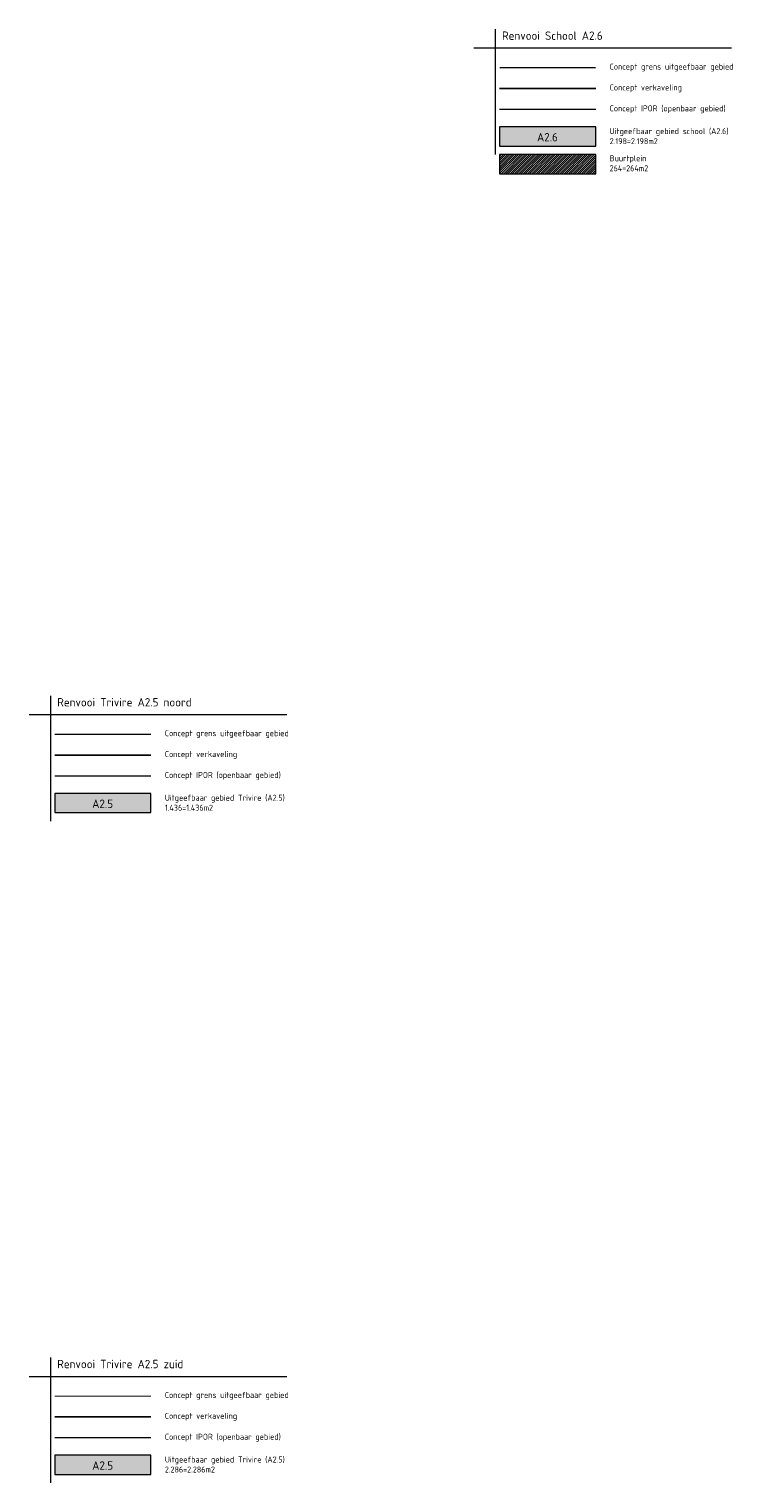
# Model space of a CAD drawing. Header units: metres. Extents: x 103182 to 107392, y 427230 to 428724.
# Tile 42 of 42: x 107097 to 107392, y 427512 to 428117. Entities that reach past the tile are written whole.
import ezdxf

# ---------------------------------------------------------------- set-up
doc = ezdxf.new("R2010")
doc.units = ezdxf.units.M
doc.layers.add('_GEMEENTE_kavels grijs 2.1 zuid', color=8, linetype='KG-KADASTRAAL')
doc.layers.add('_School_uitgifte hatch noord', color=7, linetype='Continuous', lineweight=0, true_color=0xc9c2a6)
doc.layers.add('_TRIVIRE_uitgfite hatch noord', color=7, linetype='Continuous', lineweight=0, true_color=0xe3bb5f)
for name, color, linetype, lineweight in [('_SteMar_uitgifte noord', 170, 'Continuous', 30), ('N-WE-VH-VERHARDING-G', 252, 'Continuous', 18), ('X-XX-AL-LEGENDA-G', 7, 'Continuous', 18), ('X-XX-AL-LEGENDA-T25', 7, 'Continuous', 18), ('X-XX-AL-LEGENDA-T35', 7, 'Continuous', 35)]:
    doc.layers.add(name, color=color, linetype=linetype, lineweight=lineweight)
doc.styles.add('NLCS-ISO-M1000-T35', font='NLCS-ISO.ttf', dxfattribs={"height": 3.5})
doc.styles.add('NLCS-ISO-M500-T25', font='NLCS-ISO.ttf', dxfattribs={"height": 1.25})
doc.linetypes.add('KG-KADASTRAAL', pattern='A,5.5,-2,["K",Standard,S=1.8,R=0,X=0,Y=-0.9],-2,5.5,-2,[5,NLCS.SHX,S=0.75,R=0,X=0,Y=0],-2', length=19)

msp = doc.modelspace()

# ---------------------------------------------------------------- hatches: boundary and pattern name
at = {"layer": '_School_uitgifte hatch noord'}
h = msp.add_hatch(color=256, dxfattribs=at)
h.dxf.hatch_style = 1
h.paths.add_polyline_path([(107293.105, 428076.499), (107293.105, 428068.499), (107333.105, 428068.499), (107333.105, 428076.499)])
at = {"layer": '_School_uitgifte hatch noord', "ltscale": 0.2}
h = msp.add_hatch(dxfattribs=at)
h.set_pattern_fill('ANSI31', color=256, scale=0.2)
h.paths.add_polyline_path([(107293.105, 428064.987), (107293.105, 428056.987), (107333.105, 428056.987), (107333.105, 428064.987)])
at = {"layer": '_TRIVIRE_uitgfite hatch noord', "transparency": 33554687}
h = msp.add_hatch(color=256, dxfattribs=at)
h.dxf.hatch_style = 1
h.paths.add_polyline_path([(107108.01, 427799.116), (107108.01, 427791.116), (107148.01, 427791.116), (107148.01, 427799.116)])
h = msp.add_hatch(color=256, dxfattribs=at)
h.dxf.hatch_style = 1
h.paths.add_polyline_path([(107108.01, 427523.743), (107108.01, 427515.743), (107148.01, 427515.743), (107148.01, 427523.743)])

# ---------------------------------------------------------------- linework, layer by layer
at = {"layer": '_GEMEENTE_kavels grijs 2.1 zuid', "ltscale": 0.2}
for points in [[(107333.105, 428092.388), (107293.105, 428092.388)], [(107148.01, 427815.005), (107108.01, 427815.005)], [(107148.01, 427539.632), (107108.01, 427539.632)]]:
    msp.add_lwpolyline(points, dxfattribs=at)
at = {"layer": '_SteMar_uitgifte noord', "ltscale": 0.2, "const_width": 0.5, "flags": 128}
for points in [[(107333.105, 428101.076), (107293.105, 428101.076)], [(107148.01, 427823.693), (107108.01, 427823.693)], [(107148.01, 427548.32), (107108.01, 427548.32)]]:
    msp.add_lwpolyline(points, dxfattribs=at)
at = {"layer": 'N-WE-VH-VERHARDING-G', "ltscale": 0.2, "flags": 128}
for points in [[(107333.105, 428083.7), (107293.105, 428083.7)], [(107148.01, 427806.317), (107108.01, 427806.317)], [(107148.01, 427530.944), (107108.01, 427530.944)]]:
    msp.add_lwpolyline(points, dxfattribs=at)
at = {"layer": 'X-XX-AL-LEGENDA-G', "flags": 128}
for points in [[(107291.281, 428117.167), (107291.281, 428064.954)], [(107282.418, 428109.293), (107389.648, 428109.293)], [(107106.185, 427839.784), (107106.185, 427787.571)], [(107097.322, 427831.91), (107204.552, 427831.91)], [(107106.185, 427564.411), (107106.185, 427512.198)], [(107097.322, 427556.537), (107204.552, 427556.537)]]:
    msp.add_lwpolyline(points, dxfattribs=at)
for points in [[(107293.105, 428068.499), (107333.105, 428068.499), (107333.105, 428076.499), (107293.105, 428076.499)], [(107293.105, 428056.987), (107333.105, 428056.987), (107333.105, 428064.987), (107293.105, 428064.987)], [(107108.01, 427791.116), (107148.01, 427791.116), (107148.01, 427799.116), (107108.01, 427799.116)], [(107108.01, 427515.743), (107148.01, 427515.743), (107148.01, 427523.743), (107108.01, 427523.743)]]:
    msp.add_lwpolyline(points, close=True, dxfattribs=at)

# ---------------------------------------------------------------- texts
at = {"layer": 'X-XX-AL-LEGENDA-T25', "style": 'NLCS-ISO-M500-T25'}
for s, p in [('Concept grens uitgeefbaar gebied', (107338.905, 428100.299)), ('Concept verkaveling', (107338.905, 428091.611)), ('Concept IPOR (openbaar gebied)', (107338.905, 428082.922)), ('Concept grens uitgeefbaar gebied', (107153.81, 427822.916)), ('Concept verkaveling', (107153.81, 427814.227)), ('Concept IPOR (openbaar gebied)', (107153.81, 427805.539)), ('Concept grens uitgeefbaar gebied', (107153.81, 427547.543)), ('Concept verkaveling', (107153.81, 427538.854)), ('Concept IPOR (openbaar gebied)', (107153.81, 427530.166))]:
    msp.add_text(s, height=2.5, dxfattribs=at).set_placement(p)
at = {"layer": 'X-XX-AL-LEGENDA-T25', "char_height": 2.5, "width": 57.44552, "attachment_point": 1, "style": 'NLCS-ISO-M500-T25'}
for s, insert in [('Uitgeefbaar gebied school (A2.6)\\P2.198=2.198m2', (107338.905, 428075.949)), ('Buurtplein\\P264=264m2', (107338.905, 428064.663)), ('Uitgeefbaar gebied Trivire (A2.5)\\P1.436=1.436m2', (107153.81, 427798.566)), ('Uitgeefbaar gebied Trivire (A2.5)\\P2.286=2.286m2', (107153.81, 427523.193))]:
    msp.add_mtext(s, dxfattribs=dict(at, insert=insert))
at = {"layer": 'X-XX-AL-LEGENDA-T35', "style": 'NLCS-ISO-M1000-T35'}
for s, p in [('Renvooi School A2.6', (107294.117, 428112.675)), ('A2.6', (107308.686, 428070.439)), ('Renvooi Trivire A2.5 noord', (107109.021, 427835.292)), ('A2.5', (107123.59, 427793.056)), ('Renvooi Trivire A2.5 zuid', (107109.021, 427559.919)), ('A2.5', (107123.59, 427517.683))]:
    msp.add_text(s, height=3.5, dxfattribs=at).set_placement(p)

doc.saveas('drawing.dxf')
